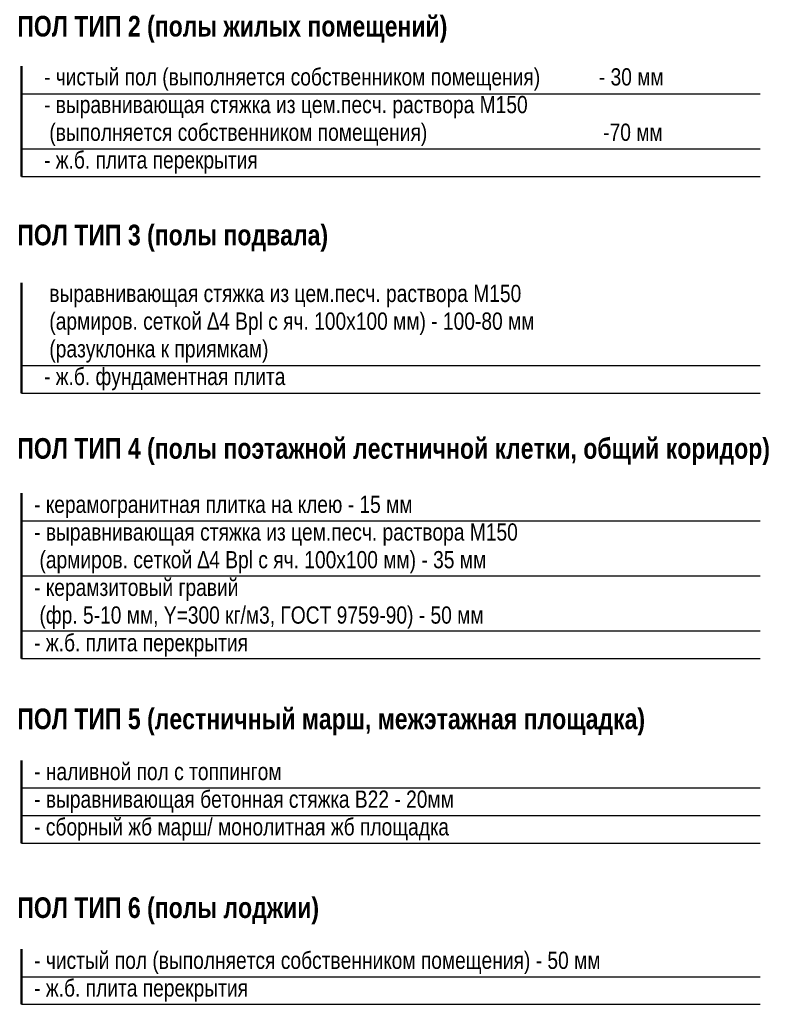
# Model space of a CAD drawing. Header units: millimetres. Extents: x 247266 to 730847, y -636031 to 10052.
# Tile 19 of 256: x 555024 to 565993, y -467190 to -452901. Entities that reach past the tile are written whole.
import ezdxf

# ---------------------------------------------------------------- set-up
doc = ezdxf.new("R2010")
doc.units = ezdxf.units.MM
for name, color, linetype, lineweight in [('Общий01', 7, 'Continuous', 13), ('Стена_ кирпичная кладка нес.', 7, 'Continuous', 70), ('Текст_ общее', 7, 'Continuous', 25)]:
    doc.layers.add(name, color=color, linetype=linetype, lineweight=lineweight)
doc.styles.add('Century Gothic', font='GOTHIC.TTF')

msp = doc.modelspace()

# ---------------------------------------------------------------- linework, layer by layer
at = {"layer": 'Общий01', "linetype": 'Continuous', "lineweight": 50, "transparency": 33554687}
for p, q in [((555052.11, -455176.15), (555052.11, -453576.15)), ((555052.11, -458318.83), (555052.11, -456718.83)), ((555052.11, -459772.39), (555052.11, -462172.39)), ((555052.11, -463649.7), (555052.11, -464849.7)), ((555052.11, -466390.01), (555052.11, -467190.01))]:
    msp.add_line(p, q, dxfattribs=at)
at = {"layer": 'Общий01', "linetype": 'Continuous', "lineweight": 25, "transparency": 33554687}
for p, q in [((555052.11, -453976.15), (565771.6, -453976.15)), ((555052.11, -454776.15), (565771.6, -454776.15)), ((555052.11, -455176.15), (565771.6, -455176.15)), ((555052.11, -457918.83), (565771.6, -457918.83)), ((555052.11, -458318.83), (565771.6, -458318.83)), ((555052.11, -460172.39), (565771.6, -460172.39)), ((555052.11, -460972.39), (565771.6, -460972.39)), ((555052.11, -461772.39), (565771.6, -461772.39)), ((555052.11, -462172.39), (565771.6, -462172.39)), ((555052.11, -464049.7), (565771.6, -464049.7)), ((555052.11, -464449.7), (565771.6, -464449.7)), ((555052.11, -464849.7), (565771.6, -464849.7)), ((555052.11, -466790.01), (565771.6, -466790.01)), ((555052.11, -467190.01), (565771.6, -467190.01))]:
    msp.add_line(p, q, dxfattribs=at)

# ---------------------------------------------------------------- texts
at = {"layer": 'Стена_ кирпичная кладка нес.', "linetype": 'Continuous', "lineweight": 25, "transparency": 33554687, "char_height": 250, "attachment_point": 1, "line_spacing_factor": 0.963855, "style": 'Century Gothic'}
for s, insert, width in [('\\A1;{\\fCentury Gothic|i0|b0;\\H250.000000;\\W0.833333;\\C7;- чистый пол (выполняется собственником помещения)           - 30 мм}\\P{\\fCentury Gothic|i0|b0;\\H250.000000;\\W0.833333;\\C7;- выравнивающая стяжка из цем.песч. раствора М150 }\\P{\\fCentury Gothic|i0|b0;\\H250.000000;\\W0.833333;\\C7; (выполняется собственником помещения)                                 -70 мм}\\P{\\fCentury Gothic|i0|b0;\\H250.000000;\\W0.833333;\\C7;- ж.б. плита перекрытия}\\P', (555376.95, -453605.65), 11333.3333), ('\\A1;{\\fCentury Gothic|i0|b0;\\H250.000000;\\W0.833333;\\C7; выравнивающая стяжка из цем.песч. раствора М150}\\P{\\fCentury Gothic|i0|b0;\\H250.000000;\\W0.833333;\\C7; (армиров. сеткой ∆4 Врl с яч. 100х100 мм) - 100-80 мм}\\P{\\fCentury Gothic|i0|b0;\\H250.000000;\\W0.833333;\\C7; (разуклонка к приямкам)}\\P{\\fCentury Gothic|i0|b0;\\H250.000000;\\W0.833333;\\C7;- ж.б. фундаментная плита}\\P', (555376.95, -456748.33), 8020.8333), ('\\A1;{\\fCentury Gothic|i0|b0;\\H250.000000;\\W0.833333;\\C7;- керамогранитная плитка на клею - 15 мм}\\P{\\fCentury Gothic|i0|b0;\\H250.000000;\\W0.833333;\\C7;- выравнивающая стяжка из цем.песч. раствора М150}\\P{\\fCentury Gothic|i0|b0;\\H250.000000;\\W0.833333;\\C7; (армиров. сеткой ∆4 Врl с яч. 100х100 мм) - 35 мм}\\P{\\fCentury Gothic|i0|b0;\\H250.000000;\\W0.833333;\\C7;- керамзитовый гравий}\\P{\\fCentury Gothic|i0|b0;\\H250.000000;\\W0.833333;\\C7; (фр. 5-10 мм, Y=300 кг/м3, ГОСТ 9759-90) - 50 мм}\\P{\\fCentury Gothic|i0|b0;\\H250.000000;\\W0.833333;\\C7;- ж.б. плита перекрытия}\\P', (555233.93, -459808.86), 8013.8889), ('\\A1;{\\fCentury Gothic|i0|b0;\\H250.000000;\\W0.833333;\\C7;- наливной пол с топпингом}\\P{\\fCentury Gothic|i0|b0;\\H250.000000;\\W0.833333;\\C7;- выравнивающая бетонная стяжка В22 - 20мм}\\P{\\fCentury Gothic|i0|b0;\\H250.000000;\\W0.833333;\\C7;- сборный жб марш/ монолитная жб площадка}\\P', (555233.93, -463686.18), 7173.6111), ('\\A1;{\\fCentury Gothic|i0|b0;\\H250.000000;\\W0.833333;\\C7;- чистый пол (выполняется собственником помещения) - 50 мм}\\P{\\fCentury Gothic|i0|b0;\\H250.000000;\\W0.833333;\\C7;- ж.б. плита перекрытия}\\P', (555233.93, -466426.49), 9326.3889)]:
    msp.add_mtext(s, dxfattribs=dict(at, insert=insert, width=width))
at = {"layer": 'Текст_ общее', "linetype": 'Continuous', "lineweight": 70, "transparency": 33554687, "char_height": 300, "attachment_point": 7, "style": 'Century Gothic'}
for s, insert, width in [('\\A1;{\\fCentury Gothic|i0|b1;\\H300.000000;\\W0.833333;\\C136;ПОЛ ТИП 2 (полы жилых помещений)}\\P', (554989.71, -453235.69), 6591.6667), ('\\A1;{\\fCentury Gothic|i0|b1;\\H300.000000;\\W0.833333;\\C136;ПОЛ ТИП 3 (полы подвала)}\\P', (554989.71, -456265.69), 4741.6667), ('\\A1;{\\fCentury Gothic|i0|b1;\\H300.000000;\\W0.833333;\\C136;ПОЛ ТИП 4 (полы поэтажной лестничной клетки, общий коридор)}\\P', (554989.71, -459363.3), 11679.1667), ('\\A1;{\\fCentury Gothic|i0|b1;\\H300.000000;\\W0.833333;\\C136;ПОЛ ТИП 5 (лестничный марш, межэтажная площадка)}\\P', (554989.71, -463287.6), 9937.5), ('\\A1;{\\fCentury Gothic|i0|b1;\\H300.000000;\\W0.833333;\\C136;ПОЛ ТИП 6 (полы лоджии)}\\P', (554989.71, -466027.91), 4583.3333)]:
    msp.add_mtext(s, dxfattribs=dict(at, insert=insert, width=width))

doc.saveas('drawing.dxf')
